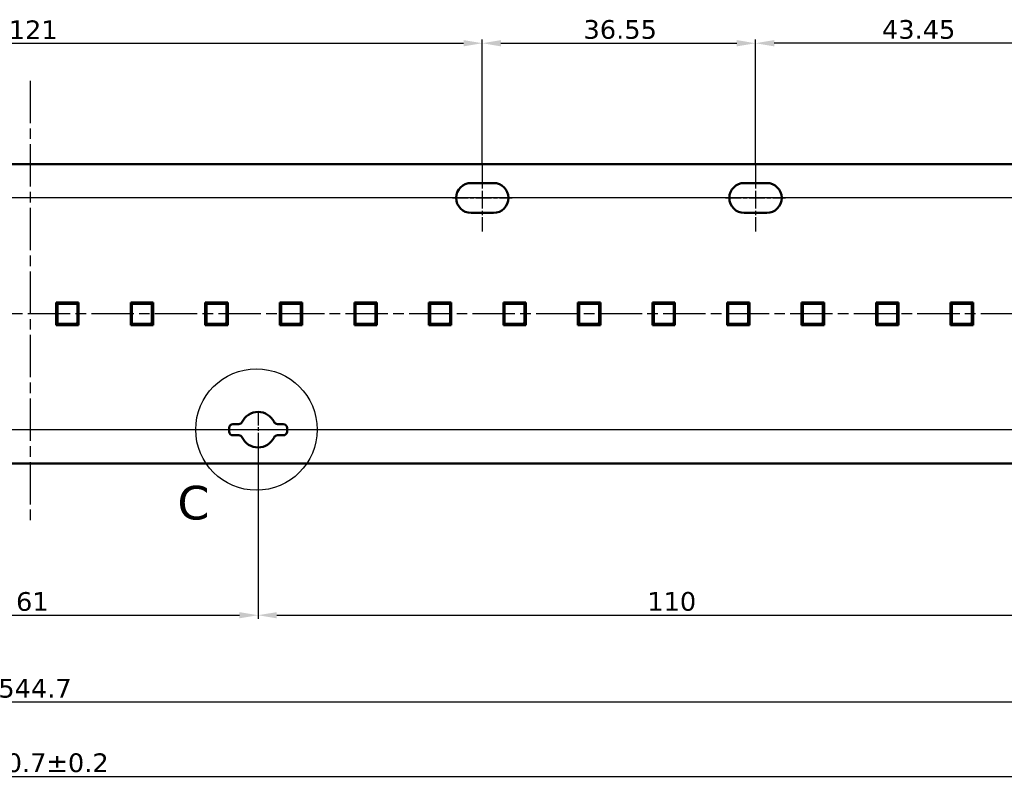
# Model space of a CAD drawing. Header units: millimetres. Extents: x 0 to 841, y 0 to 590.
# Tile 17 of 20: x 420 to 551, y 258 to 360. Entities that reach past the tile are written whole.
import ezdxf

# ---------------------------------------------------------------- set-up
doc = ezdxf.new("R2010")
doc.units = ezdxf.units.MM
doc.linetypes.add('CHAIN', pattern=[0.3543, 0.2362, -0.0295, 0.0591, -0.0295])
doc.linetypes.add('LONG_DASH_DOTTED', pattern=[0.3001, 0.2362, -0.0295, 0.0049, -0.0295])
for name, color, linetype, lineweight in [('Center Mark(ISO)', 7, 'LONG_DASH_DOTTED', 25), ('Centerline(ISO)', 7, 'Continuous', 25), ('Detail Circle Lines(ISO)', 7, 'Continuous', 25), ('Dimensions(ISO)', 7, 'Continuous', 25), ('Visible Edges(ISO)', 7, 'Continuous', 50)]:
    doc.layers.add(name, color=color, linetype=linetype, lineweight=lineweight)
doc.styles.add('Philips-dimensions', font='verdana.ttf')
doc.styles.add('Philips-tekstBigText', font='verdana.ttf')
doc.dimstyles.new('Philips-Oss', dxfattribs={"dimtxt": 2.5, "dimasz": 2.5, "dimexe": 0.5, "dimexo": 0, "dimgap": 0.5, "dimtad": 1, "dimtoh": 1, "dimrnd": 1e-08, "dimdsep": 46, "dimtxsty": 'Philips-dimensions', "dimcen": 0.09, "dimdle": 10, "dimclrd": 7, "dimclre": 7, "dimclrt": 7, "dimazin": 2, "dimtfac": 1, "dimtmove": 0, "dimatfit": 3, "dimfxl": 1, "dimtolj": 1, "dimlwd": 25, "dimlwe": 25, "dimarcsym": 0})

# ---------------------------------------------------------------- blocks, each defined once
blk = doc.blocks.new('2dDetail0')
at = {"layer": 'Detail Circle Lines(ISO)'}
blk.add_circle((451.42, 304.98), 8.12, dxfattribs=at)
at = {"layer": 'Detail Circle Lines(ISO)', "insert": (440.85, 292.87), "char_height": 4.5, "attachment_point": 7, "style": 'Philips-tekstBigText'}
blk.add_mtext('C', dxfattribs=at)
blk = doc.blocks.new('*D18')
at = {"layer": 'Defpoints', "color": 0, "linetype": 'Continuous', "transparency": 16777216}
for p in [(140.79, 308.46), (701.49, 300.46), (701.49, 258.57)]:
    blk.add_point(p, dxfattribs=at)
at = {"layer": 'Dimensions(ISO)', "color": 7, "linetype": 'Continuous', "lineweight": 25, "transparency": 16777216}
for p, q in [((140.79, 308.46), (140.79, 258.07)), ((701.49, 300.46), (701.49, 258.07)), ((143.29, 258.57), (698.99, 258.57))]:
    blk.add_line(p, q, dxfattribs=at)
at = {"layer": 'Dimensions(ISO)', "color": 7, "linetype": 'Continuous', "transparency": 16777216}
for points in [[(143.29, 258.98), (143.29, 258.15), (140.79, 258.57)], [(698.99, 258.98), (698.99, 258.15), (701.49, 258.57)]]:
    blk.add_solid(points, dxfattribs=at)
at = {"layer": 'Dimensions(ISO)', "color": 7, "linetype": 'Continuous', "lineweight": 25, "transparency": 16777216, "insert": (413.51, 261.67), "char_height": 2.5, "attachment_point": 1, "style": 'Philips-dimensions'}
blk.add_mtext('\\A1;560.7±0.2', dxfattribs=at)
blk = doc.blocks.new('*D31')
at = {"layer": 'Defpoints', "color": 0, "linetype": 'Continuous', "transparency": 16777216}
for p in [(685.49, 330.96), (140.79, 308.46), (685.49, 268.58)]:
    blk.add_point(p, dxfattribs=at)
at = {"layer": 'Dimensions(ISO)', "color": 7, "linetype": 'Continuous', "lineweight": 25, "transparency": 16777216}
for p, q in [((685.49, 330.96), (685.49, 268.08)), ((140.79, 308.46), (140.79, 268.08)), ((143.29, 268.58), (682.99, 268.58))]:
    blk.add_line(p, q, dxfattribs=at)
at = {"layer": 'Dimensions(ISO)', "color": 7, "linetype": 'Continuous', "transparency": 16777216}
for points in [[(143.29, 268.99), (143.29, 268.16), (140.79, 268.58)], [(682.99, 268.99), (682.99, 268.16), (685.49, 268.58)]]:
    blk.add_solid(points, dxfattribs=at)
at = {"layer": 'Dimensions(ISO)', "color": 7, "linetype": 'Continuous', "lineweight": 25, "transparency": 16777216, "insert": (416.89, 271.63), "char_height": 2.5, "attachment_point": 1, "style": 'Philips-dimensions'}
blk.add_mtext('\\A1;544.7', dxfattribs=at)
blk = doc.blocks.new('*D38')
at = {"layer": 'Defpoints', "color": 0, "linetype": 'Continuous', "transparency": 16777216}
for p in [(390.64, 302.21), (451.64, 302.59), (451.64, 280.15)]:
    blk.add_point(p, dxfattribs=at)
at = {"layer": 'Dimensions(ISO)', "color": 7, "linetype": 'Continuous', "lineweight": 25, "transparency": 16777216}
for p, q in [((390.64, 302.21), (390.64, 279.65)), ((451.64, 302.59), (451.64, 279.65)), ((393.14, 280.15), (449.14, 280.15))]:
    blk.add_line(p, q, dxfattribs=at)
at = {"layer": 'Dimensions(ISO)', "color": 7, "linetype": 'Continuous', "transparency": 16777216}
for points in [[(393.14, 280.56), (393.14, 279.73), (390.64, 280.15)], [(449.14, 280.56), (449.14, 279.73), (451.64, 280.15)]]:
    blk.add_solid(points, dxfattribs=at)
at = {"layer": 'Dimensions(ISO)', "color": 7, "linetype": 'Continuous', "lineweight": 25, "transparency": 16777216, "insert": (419.26, 283.24), "char_height": 2.5, "attachment_point": 1, "style": 'Philips-dimensions'}
blk.add_mtext('\\A1;61', dxfattribs=at)
blk = doc.blocks.new('*D39')
at = {"layer": 'Defpoints', "color": 0, "linetype": 'Continuous', "transparency": 16777216}
for p in [(481.64, 356.66), (360.64, 340.46), (481.64, 340.46)]:
    blk.add_point(p, dxfattribs=at)
at = {"layer": 'Dimensions(ISO)', "color": 7, "linetype": 'Continuous', "lineweight": 25, "transparency": 16777216}
for p, q in [((360.64, 340.46), (360.64, 357.16)), ((481.64, 340.46), (481.64, 357.16)), ((363.14, 356.66), (479.14, 356.66))]:
    blk.add_line(p, q, dxfattribs=at)
at = {"layer": 'Dimensions(ISO)', "color": 7, "linetype": 'Continuous', "transparency": 16777216}
for points in [[(363.14, 357.08), (363.14, 356.24), (360.64, 356.66)], [(479.14, 357.08), (479.14, 356.24), (481.64, 356.66)]]:
    blk.add_solid(points, dxfattribs=at)
at = {"layer": 'Dimensions(ISO)', "color": 7, "linetype": 'Continuous', "lineweight": 25, "transparency": 16777216, "insert": (418.28, 359.71), "char_height": 2.5, "attachment_point": 1, "style": 'Philips-dimensions'}
blk.add_mtext('\\A1;121', dxfattribs=at)
blk = doc.blocks.new('*D40')
at = {"layer": 'Defpoints', "color": 0, "linetype": 'Continuous', "transparency": 16777216}
for p in [(129.43, 335.96), (637.64, 335.96), (142.39, 320.46)]:
    blk.add_point(p, dxfattribs=at)
at = {"layer": 'Dimensions(ISO)', "color": 7, "linetype": 'Continuous', "lineweight": 25, "transparency": 16777216}
for p, q in [((637.64, 335.96), (128.93, 335.96)), ((129.43, 322.96), (129.43, 333.46)), ((142.39, 320.46), (128.93, 320.46))]:
    blk.add_line(p, q, dxfattribs=at)
at = {"layer": 'Dimensions(ISO)', "color": 7, "linetype": 'Continuous', "transparency": 16777216}
for points in [[(129.02, 333.46), (129.85, 333.46), (129.43, 335.96)], [(129.02, 322.96), (129.85, 322.96), (129.43, 320.46)]]:
    blk.add_solid(points, dxfattribs=at)
at = {"layer": 'Dimensions(ISO)', "color": 7, "linetype": 'Continuous', "lineweight": 25, "transparency": 16777216, "insert": (126.37, 324.66), "char_height": 2.5, "attachment_point": 1, "rotation": 90, "style": 'Philips-dimensions'}
blk.add_mtext('\\A1;15.5', dxfattribs=at)
blk = doc.blocks.new('*D41')
at = {"layer": 'Defpoints', "color": 0, "linetype": 'Continuous', "transparency": 16777216}
for p in [(142.39, 320.46), (129.43, 304.96), (669.14, 304.96)]:
    blk.add_point(p, dxfattribs=at)
at = {"layer": 'Dimensions(ISO)', "color": 7, "linetype": 'Continuous', "lineweight": 25, "transparency": 16777216}
for p, q in [((142.39, 320.46), (128.93, 320.46)), ((129.43, 317.96), (129.43, 307.46)), ((669.14, 304.96), (128.93, 304.96))]:
    blk.add_line(p, q, dxfattribs=at)
at = {"layer": 'Dimensions(ISO)', "color": 7, "linetype": 'Continuous', "transparency": 16777216}
for points in [[(129.02, 317.96), (129.85, 317.96), (129.43, 320.46)], [(129.02, 307.46), (129.85, 307.46), (129.43, 304.96)]]:
    blk.add_solid(points, dxfattribs=at)
at = {"layer": 'Dimensions(ISO)', "color": 7, "linetype": 'Continuous', "lineweight": 25, "transparency": 16777216, "insert": (126.37, 309.16), "char_height": 2.5, "attachment_point": 1, "rotation": 90, "style": 'Philips-dimensions'}
blk.add_mtext('\\A1;15.5', dxfattribs=at)
blk = doc.blocks.new('*D46')
at = {"layer": 'Defpoints', "color": 0, "linetype": 'Continuous', "transparency": 16777216}
for p in [(518.19, 356.66), (481.64, 340.46), (518.19, 340.46)]:
    blk.add_point(p, dxfattribs=at)
at = {"layer": 'Dimensions(ISO)', "color": 7, "linetype": 'Continuous', "lineweight": 25, "transparency": 16777216}
for p, q in [((481.64, 340.46), (481.64, 357.16)), ((518.19, 340.46), (518.19, 357.16)), ((484.14, 356.66), (515.69, 356.66))]:
    blk.add_line(p, q, dxfattribs=at)
at = {"layer": 'Dimensions(ISO)', "color": 7, "linetype": 'Continuous', "transparency": 16777216}
for points in [[(484.14, 357.08), (484.14, 356.24), (481.64, 356.66)], [(515.69, 357.08), (515.69, 356.24), (518.19, 356.66)]]:
    blk.add_solid(points, dxfattribs=at)
at = {"layer": 'Dimensions(ISO)', "color": 7, "linetype": 'Continuous', "lineweight": 25, "transparency": 16777216, "insert": (495.18, 359.76), "char_height": 2.5, "attachment_point": 1, "style": 'Philips-dimensions'}
blk.add_mtext('\\A1;36.55', dxfattribs=at)
blk = doc.blocks.new('*D47')
at = {"layer": 'Defpoints', "color": 0, "linetype": 'Continuous', "transparency": 16777216}
for p in [(518.19, 356.66), (518.19, 340.46), (561.64, 338.71)]:
    blk.add_point(p, dxfattribs=at)
at = {"layer": 'Dimensions(ISO)', "color": 7, "linetype": 'Continuous', "lineweight": 25, "transparency": 16777216}
for p, q in [((518.19, 340.46), (518.19, 357.16)), ((561.64, 338.71), (561.64, 357.16)), ((559.14, 356.66), (520.69, 356.66))]:
    blk.add_line(p, q, dxfattribs=at)
at = {"layer": 'Dimensions(ISO)', "color": 7, "linetype": 'Continuous', "transparency": 16777216}
for points in [[(520.69, 357.08), (520.69, 356.24), (518.19, 356.66)], [(559.14, 357.08), (559.14, 356.24), (561.64, 356.66)]]:
    blk.add_solid(points, dxfattribs=at)
at = {"layer": 'Dimensions(ISO)', "color": 7, "linetype": 'Continuous', "lineweight": 25, "transparency": 16777216, "insert": (535.11, 359.76), "char_height": 2.5, "attachment_point": 1, "style": 'Philips-dimensions'}
blk.add_mtext('\\A1;43.45', dxfattribs=at)
blk = doc.blocks.new('*D50')
at = {"layer": 'Defpoints', "color": 0, "linetype": 'Continuous', "transparency": 16777216}
for p in [(561.64, 302.46), (451.64, 300.09), (561.64, 280.15)]:
    blk.add_point(p, dxfattribs=at)
at = {"layer": 'Dimensions(ISO)', "color": 7, "linetype": 'Continuous', "lineweight": 25, "transparency": 16777216}
for p, q in [((561.64, 302.46), (561.64, 279.65)), ((451.64, 300.09), (451.64, 279.65)), ((454.14, 280.15), (559.14, 280.15))]:
    blk.add_line(p, q, dxfattribs=at)
at = {"layer": 'Dimensions(ISO)', "color": 7, "linetype": 'Continuous', "transparency": 16777216}
for points in [[(454.14, 280.56), (454.14, 279.73), (451.64, 280.15)], [(559.14, 280.56), (559.14, 279.73), (561.64, 280.15)]]:
    blk.add_solid(points, dxfattribs=at)
at = {"layer": 'Dimensions(ISO)', "color": 7, "linetype": 'Continuous', "lineweight": 25, "transparency": 16777216, "insert": (503.71, 283.25), "char_height": 2.5, "attachment_point": 1, "style": 'Philips-dimensions'}
blk.add_mtext('\\A1;110', dxfattribs=at)

msp = doc.modelspace()

# ---------------------------------------------------------------- linework, layer by layer
at = {"layer": 'Center Mark(ISO)', "linetype": 'CHAIN', "ltscale": 8.195055}
msp.add_line((451.643, 307.463), (451.643, 300.088), dxfattribs=at)
at = {"layer": 'Center Mark(ISO)', "linetype": 'CHAIN', "ltscale": 5.555937}
msp.add_line((454.143, 304.963), (449.143, 304.963), dxfattribs=at)
at = {"layer": 'Centerline(ISO)', "linetype": 'CHAIN', "ltscale": 23.990969}
for p, q in [((421.143, 351.643), (421.143, 292.726)), ((698.508, 320.463), (142.389, 320.463))]:
    msp.add_line(p, q, dxfattribs=at)
at = {"layer": 'Centerline(ISO)', "linetype": 'CHAIN', "ltscale": 10.000767}
for p, q in [((481.643, 340.463), (481.643, 331.463)), ((518.193, 340.463), (518.193, 331.463))]:
    msp.add_line(p, q, dxfattribs=at)
at = {"layer": 'Centerline(ISO)', "linetype": 'CHAIN', "ltscale": 8.88956}
for p, q in [((477.643, 335.963), (485.643, 335.963)), ((514.193, 335.963), (522.193, 335.963))]:
    msp.add_line(p, q, dxfattribs=at)
at = {"layer": 'Visible Edges(ISO)'}
for p, q in [((156.793, 340.463), (685.493, 340.463)), ((480.143, 337.963), (483.143, 337.963)), ((516.693, 337.963), (519.693, 337.963)), ((483.143, 333.963), (480.143, 333.963)), ((519.693, 333.963), (516.693, 333.963)), ((424.63, 321.963), (424.63, 318.963)), ((427.63, 321.963), (424.63, 321.963)), ((424.78, 319.313), (424.78, 321.613)), ((424.797, 321.613), (424.797, 319.313)), ((424.98, 321.813), (427.28, 321.813)), ((427.28, 321.795), (424.98, 321.795)), ((427.462, 319.32), (427.462, 321.613)), ((427.48, 321.613), (427.48, 319.313)), ((427.63, 318.963), (427.63, 321.963)), ((434.602, 321.963), (434.602, 318.963)), ((437.602, 321.963), (434.602, 321.963)), ((434.752, 319.313), (434.752, 321.613)), ((434.77, 321.613), (434.77, 319.313)), ((434.952, 321.813), (437.252, 321.813)), ((437.252, 321.795), (434.952, 321.795)), ((437.435, 319.32), (437.435, 321.613)), ((437.452, 321.613), (437.452, 319.313)), ((437.602, 318.963), (437.602, 321.963)), ((444.575, 321.963), (444.575, 318.963)), ((447.575, 321.963), (444.575, 321.963)), ((444.725, 319.313), (444.725, 321.613)), ((444.743, 321.613), (444.743, 319.313)), ((444.925, 321.813), (447.225, 321.813)), ((447.225, 321.795), (444.925, 321.795)), ((447.408, 319.32), (447.408, 321.613)), ((447.425, 321.613), (447.425, 319.313)), ((447.575, 318.963), (447.575, 321.963)), ((454.548, 321.963), (454.548, 318.963)), ((457.548, 321.963), (454.548, 321.963)), ((454.698, 319.313), (454.698, 321.613)), ((454.715, 321.613), (454.715, 319.313)), ((454.898, 321.813), (457.198, 321.813)), ((457.198, 321.795), (454.898, 321.795)), ((457.38, 319.32), (457.38, 321.613)), ((457.398, 321.613), (457.398, 319.313)), ((457.548, 318.963), (457.548, 321.963)), ((464.521, 321.963), (464.521, 318.963)), ((467.521, 321.963), (464.521, 321.963)), ((464.671, 319.313), (464.671, 321.613)), ((464.688, 321.613), (464.688, 319.313)), ((464.871, 321.813), (467.171, 321.813)), ((467.171, 321.795), (464.871, 321.795)), ((467.353, 319.32), (467.353, 321.613)), ((467.371, 321.613), (467.371, 319.313)), ((467.521, 318.963), (467.521, 321.963)), ((474.493, 321.963), (474.493, 318.963)), ((477.493, 321.963), (474.493, 321.963)), ((474.643, 319.313), (474.643, 321.613)), ((474.661, 321.613), (474.661, 319.313)), ((474.843, 321.813), (477.143, 321.813)), ((477.143, 321.795), (474.843, 321.795)), ((477.326, 319.32), (477.326, 321.613)), ((477.343, 321.613), (477.343, 319.313)), ((477.493, 318.963), (477.493, 321.963)), ((484.466, 321.963), (484.466, 318.963)), ((487.466, 321.963), (484.466, 321.963)), ((484.616, 319.313), (484.616, 321.613)), ((484.633, 321.613), (484.633, 319.313)), ((484.816, 321.813), (487.116, 321.813)), ((487.116, 321.795), (484.816, 321.795)), ((487.298, 319.32), (487.298, 321.613)), ((487.316, 321.613), (487.316, 319.313)), ((487.466, 318.963), (487.466, 321.963)), ((494.439, 321.963), (494.439, 318.963)), ((497.439, 321.963), (494.439, 321.963)), ((494.589, 319.313), (494.589, 321.613)), ((494.606, 321.613), (494.606, 319.313)), ((494.789, 321.813), (497.089, 321.813)), ((497.089, 321.795), (494.789, 321.795)), ((497.271, 319.32), (497.271, 321.613)), ((497.289, 321.613), (497.289, 319.313)), ((497.439, 318.963), (497.439, 321.963)), ((504.411, 321.963), (504.411, 318.963)), ((507.411, 321.963), (504.411, 321.963)), ((504.561, 319.313), (504.561, 321.613)), ((504.579, 321.613), (504.579, 319.313)), ((504.761, 321.813), (507.061, 321.813)), ((507.061, 321.795), (504.761, 321.795)), ((507.244, 319.32), (507.244, 321.613)), ((507.261, 321.613), (507.261, 319.313)), ((507.411, 318.963), (507.411, 321.963)), ((514.384, 321.963), (514.384, 318.963)), ((517.384, 321.963), (514.384, 321.963)), ((514.534, 319.313), (514.534, 321.613)), ((514.552, 321.613), (514.552, 319.313)), ((514.734, 321.813), (517.034, 321.813)), ((517.034, 321.795), (514.734, 321.795)), ((517.217, 319.32), (517.217, 321.613)), ((517.234, 321.613), (517.234, 319.313)), ((517.384, 318.963), (517.384, 321.963)), ((524.357, 321.963), (524.357, 318.963)), ((527.357, 321.963), (524.357, 321.963)), ((524.507, 319.313), (524.507, 321.613)), ((524.524, 321.613), (524.524, 319.313)), ((524.707, 321.813), (527.007, 321.813)), ((527.007, 321.795), (524.707, 321.795)), ((527.189, 319.32), (527.189, 321.613)), ((527.207, 321.613), (527.207, 319.313)), ((527.357, 318.963), (527.357, 321.963)), ((534.33, 321.963), (534.33, 318.963)), ((537.33, 321.963), (534.33, 321.963)), ((534.48, 319.313), (534.48, 321.613)), ((534.497, 321.613), (534.497, 319.313)), ((534.68, 321.813), (536.98, 321.813)), ((536.98, 321.795), (534.68, 321.795)), ((537.162, 319.32), (537.162, 321.613)), ((537.18, 321.613), (537.18, 319.313)), ((537.33, 318.963), (537.33, 321.963)), ((544.302, 321.963), (544.302, 318.963)), ((547.302, 321.963), (544.302, 321.963)), ((544.452, 319.313), (544.452, 321.613)), ((544.47, 321.613), (544.47, 319.313)), ((544.652, 321.813), (546.952, 321.813)), ((546.952, 321.795), (544.652, 321.795)), ((547.135, 319.32), (547.135, 321.613)), ((547.152, 321.613), (547.152, 319.313)), ((547.302, 318.963), (547.302, 321.963)), ((424.63, 318.963), (427.63, 318.963)), ((424.98, 319.13), (427.272, 319.13)), ((427.28, 319.113), (424.98, 319.113)), ((427.272, 319.13), (427.462, 319.32)), ((427.28, 319.113), (427.272, 319.13)), ((427.48, 319.313), (427.28, 319.113)), ((427.48, 319.313), (427.462, 319.32)), ((434.602, 318.963), (437.602, 318.963)), ((434.952, 319.13), (437.245, 319.13)), ((437.252, 319.113), (434.952, 319.113)), ((437.245, 319.13), (437.435, 319.32)), ((437.252, 319.113), (437.245, 319.13)), ((437.452, 319.313), (437.252, 319.113)), ((437.452, 319.313), (437.435, 319.32)), ((444.575, 318.963), (447.575, 318.963)), ((444.925, 319.13), (447.218, 319.13)), ((447.225, 319.113), (444.925, 319.113)), ((447.218, 319.13), (447.408, 319.32)), ((447.225, 319.113), (447.218, 319.13)), ((447.425, 319.313), (447.225, 319.113)), ((447.425, 319.313), (447.408, 319.32)), ((454.548, 318.963), (457.548, 318.963)), ((454.898, 319.13), (457.191, 319.13)), ((457.198, 319.113), (454.898, 319.113)), ((457.191, 319.13), (457.38, 319.32)), ((457.198, 319.113), (457.191, 319.13)), ((457.398, 319.313), (457.198, 319.113)), ((457.398, 319.313), (457.38, 319.32)), ((464.521, 318.963), (467.521, 318.963)), ((464.871, 319.13), (467.163, 319.13)), ((467.171, 319.113), (464.871, 319.113)), ((467.163, 319.13), (467.353, 319.32)), ((467.171, 319.113), (467.163, 319.13)), ((467.371, 319.313), (467.171, 319.113)), ((467.371, 319.313), (467.353, 319.32)), ((474.493, 318.963), (477.493, 318.963)), ((474.843, 319.13), (477.136, 319.13)), ((477.143, 319.113), (474.843, 319.113)), ((477.136, 319.13), (477.326, 319.32)), ((477.143, 319.113), (477.136, 319.13)), ((477.343, 319.313), (477.143, 319.113)), ((477.343, 319.313), (477.326, 319.32)), ((484.466, 318.963), (487.466, 318.963)), ((484.816, 319.13), (487.109, 319.13)), ((487.116, 319.113), (484.816, 319.113)), ((487.109, 319.13), (487.298, 319.32)), ((487.116, 319.113), (487.109, 319.13)), ((487.316, 319.313), (487.116, 319.113)), ((487.316, 319.313), (487.298, 319.32)), ((494.439, 318.963), (497.439, 318.963)), ((494.789, 319.13), (497.081, 319.13)), ((497.089, 319.113), (494.789, 319.113)), ((497.081, 319.13), (497.271, 319.32)), ((497.089, 319.113), (497.081, 319.13)), ((497.289, 319.313), (497.089, 319.113)), ((497.289, 319.313), (497.271, 319.32)), ((504.411, 318.963), (507.411, 318.963)), ((504.761, 319.13), (507.054, 319.13)), ((507.061, 319.113), (504.761, 319.113)), ((507.054, 319.13), (507.244, 319.32)), ((507.061, 319.113), (507.054, 319.13)), ((507.261, 319.313), (507.061, 319.113)), ((507.261, 319.313), (507.244, 319.32)), ((514.384, 318.963), (517.384, 318.963)), ((514.734, 319.13), (517.027, 319.13)), ((517.034, 319.113), (514.734, 319.113)), ((517.027, 319.13), (517.217, 319.32)), ((517.034, 319.113), (517.027, 319.13)), ((517.234, 319.313), (517.034, 319.113)), ((517.234, 319.313), (517.217, 319.32)), ((524.357, 318.963), (527.357, 318.963)), ((524.707, 319.13), (527, 319.13)), ((527.007, 319.113), (524.707, 319.113)), ((527, 319.13), (527.189, 319.32)), ((527.007, 319.113), (527, 319.13)), ((527.207, 319.313), (527.007, 319.113)), ((527.207, 319.313), (527.189, 319.32)), ((534.33, 318.963), (537.33, 318.963)), ((534.68, 319.13), (536.972, 319.13)), ((536.98, 319.113), (534.68, 319.113)), ((536.972, 319.13), (537.162, 319.32)), ((536.98, 319.113), (536.972, 319.13)), ((537.18, 319.313), (536.98, 319.113)), ((537.18, 319.313), (537.162, 319.32)), ((544.302, 318.963), (547.302, 318.963)), ((544.652, 319.13), (546.945, 319.13)), ((546.952, 319.113), (544.652, 319.113)), ((546.945, 319.13), (547.135, 319.32)), ((546.952, 319.113), (546.945, 319.13)), ((547.152, 319.313), (546.952, 319.113)), ((547.152, 319.313), (547.135, 319.32)), ((448.268, 305.713), (449.054, 305.713)), ((454.232, 305.713), (455.018, 305.713)), ((447.768, 304.713), (447.768, 305.213)), ((455.518, 305.213), (455.518, 304.713)), ((449.054, 304.213), (448.268, 304.213)), ((455.018, 304.213), (454.232, 304.213)), ((701.493, 300.463), (152.793, 300.463))]:
    msp.add_line(p, q, dxfattribs=at)
for centre, radius, start, end in [((480.143, 335.963), 2, 90, 270), ((483.143, 335.963), 2, 270, 90), ((516.693, 335.963), 2, 90, 270), ((519.693, 335.963), 2, 270, 90), ((424.98, 321.613), 0.2, 90, 180), ((424.98, 321.613), 0.183, 90, 180), ((427.28, 321.613), 0.2, 0, 90), ((427.28, 321.613), 0.183, 0, 90), ((434.952, 321.613), 0.2, 90, 180), ((434.952, 321.613), 0.183, 90, 180), ((437.252, 321.613), 0.2, 0, 90), ((437.252, 321.613), 0.183, 0, 90), ((444.925, 321.613), 0.2, 90, 180), ((444.925, 321.613), 0.183, 90, 180), ((447.225, 321.613), 0.2, 0, 90), ((447.225, 321.613), 0.183, 0, 90), ((454.898, 321.613), 0.2, 90, 180), ((454.898, 321.613), 0.183, 90, 180), ((457.198, 321.613), 0.2, 0, 90), ((457.198, 321.613), 0.183, 0, 90), ((464.871, 321.613), 0.2, 90, 180), ((464.871, 321.613), 0.183, 90, 180), ((467.171, 321.613), 0.2, 0, 90), ((467.171, 321.613), 0.183, 0, 90), ((474.843, 321.613), 0.2, 90, 180), ((474.843, 321.613), 0.183, 90, 180), ((477.143, 321.613), 0.2, 0, 90), ((477.143, 321.613), 0.183, 0, 90), ((484.816, 321.613), 0.2, 90, 180), ((484.816, 321.613), 0.183, 90, 180), ((487.116, 321.613), 0.2, 0, 90), ((487.116, 321.613), 0.183, 0, 90), ((494.789, 321.613), 0.2, 90, 180), ((494.789, 321.613), 0.183, 90, 180), ((497.089, 321.613), 0.2, 0, 90), ((497.089, 321.613), 0.183, 0, 90), ((504.761, 321.613), 0.2, 90, 180), ((504.761, 321.613), 0.183, 90, 180), ((507.061, 321.613), 0.2, 0, 90), ((507.061, 321.613), 0.183, 0, 90), ((514.734, 321.613), 0.2, 90, 180), ((514.734, 321.613), 0.183, 90, 180), ((517.034, 321.613), 0.2, 0, 90), ((517.034, 321.613), 0.183, 0, 90), ((524.707, 321.613), 0.2, 90, 180), ((524.707, 321.613), 0.183, 90, 180), ((527.007, 321.613), 0.2, 0, 90), ((527.007, 321.613), 0.183, 0, 90), ((534.68, 321.613), 0.2, 90, 180), ((534.68, 321.613), 0.183, 90, 180), ((536.98, 321.613), 0.2, 0, 90), ((536.98, 321.613), 0.183, 0, 90), ((544.652, 321.613), 0.2, 90, 180), ((544.652, 321.613), 0.183, 90, 180), ((546.952, 321.613), 0.2, 0, 90), ((546.952, 321.613), 0.183, 0, 90), ((424.98, 319.313), 0.2, 180, 270), ((424.98, 319.313), 0.183, 180, 270), ((434.952, 319.313), 0.2, 180, 270), ((434.952, 319.313), 0.183, 180, 270), ((444.925, 319.313), 0.2, 180, 270), ((444.925, 319.313), 0.183, 180, 270), ((454.898, 319.313), 0.2, 180, 270), ((454.898, 319.313), 0.183, 180, 270), ((464.871, 319.313), 0.2, 180, 270), ((464.871, 319.313), 0.183, 180, 270), ((474.843, 319.313), 0.2, 180, 270), ((474.843, 319.313), 0.183, 180, 270), ((484.816, 319.313), 0.2, 180, 270), ((484.816, 319.313), 0.183, 180, 270), ((494.789, 319.313), 0.2, 180, 270), ((494.789, 319.313), 0.183, 180, 270), ((504.761, 319.313), 0.2, 180, 270), ((504.761, 319.313), 0.183, 180, 270), ((514.734, 319.313), 0.2, 180, 270), ((514.734, 319.313), 0.183, 180, 270), ((524.707, 319.313), 0.2, 180, 270), ((524.707, 319.313), 0.183, 180, 270), ((534.68, 319.313), 0.2, 180, 270), ((534.68, 319.313), 0.183, 180, 270), ((544.652, 319.313), 0.2, 180, 270), ((544.652, 319.313), 0.183, 180, 270), ((451.643, 304.963), 2.375, 25.77146, 154.22854), ((448.268, 305.213), 0.5, 90, 180), ((449.054, 306.213), 0.5, 270, 334.22854), ((454.232, 306.213), 0.5, 205.77146, 270), ((455.018, 305.213), 0.5, 0, 90), ((448.268, 304.713), 0.5, 180, 270), ((455.018, 304.713), 0.5, 270, 0), ((449.054, 303.713), 0.5, 25.77146, 90), ((451.643, 304.963), 2.375, 205.77146, 334.22854), ((454.232, 303.713), 0.5, 90, 154.22854)]:
    msp.add_arc(centre, radius, start, end, dxfattribs=at)

# ---------------------------------------------------------------- block references
at = {"layer": 'Detail Circle Lines(ISO)'}
msp.add_blockref('2dDetail0', (0, 0), dxfattribs=at)

# ---------------------------------------------------------------- dimensions: what is measured, and where the dimension line sits
at = {"layer": 'Dimensions(ISO)', "color": 7, "linetype": 'Continuous', "lineweight": 25}
for base, p1, p2, angle, override, picture, middle in [((481.643, 356.66), (360.643, 340.463), (481.643, 340.463), 180, {"dimgap": 0.5, "dimtoh": 0, "dimdec": 2, "dimtol": 0, "dimlim": 0, "dimtp": 0, "dimtm": 0, "dimtdec": 2, "dimtofl": 0, "dimatfit": 1}, '*D39', (421.143, 356.66)), ((518.193, 356.66), (481.643, 340.463), (518.193, 340.463), 180, {"dimgap": 0.5, "dimtoh": 0, "dimdec": 2, "dimtol": 0, "dimlim": 0, "dimtp": 0, "dimtm": 0, "dimtdec": 2, "dimtofl": 0, "dimatfit": 1}, '*D46', (499.918, 356.66)), ((518.193, 356.66), (561.643, 338.713), (518.193, 340.463), 180, {"dimgap": 0.5, "dimtoh": 0, "dimdec": 2, "dimtol": 0, "dimlim": 0, "dimtp": 0, "dimtm": 0, "dimtdec": 2, "dimtofl": 0, "dimatfit": 1}, '*D47', (539.918, 356.66)), ((129.434, 335.963), (142.389, 320.463), (637.643, 335.963), 90, {"dimgap": 0.5, "dimtoh": 0, "dimdec": 2, "dimtol": 0, "dimlim": 0, "dimtp": 0, "dimtm": 0, "dimtdec": 2, "dimtofl": 0, "dimatfit": 1}, '*D40', (129.434, 328.213)), ((129.434, 304.963), (142.389, 320.463), (669.143, 304.963), 90, {"dimgap": 0.5, "dimtoh": 0, "dimdec": 2, "dimtol": 0, "dimlim": 0, "dimtp": 0, "dimtm": 0, "dimtdec": 2, "dimtofl": 0, "dimatfit": 1}, '*D41', (129.434, 312.713)), ((701.493, 258.567), (140.793, 308.463), (701.493, 300.463), 180, {"dimgap": 0.5, "dimtoh": 0, "dimdec": 2, "dimtol": 1, "dimlim": 0, "dimtp": 0.2, "dimtm": 0.2, "dimtdec": 2, "dimtofl": 0, "dimatfit": 1}, '*D18', (422.456, 258.567)), ((451.643, 280.145), (390.643, 302.213), (451.643, 302.588), 180, {"dimgap": 0.5, "dimtoh": 0, "dimdec": 2, "dimtol": 0, "dimlim": 0, "dimtp": 0, "dimtm": 0, "dimtdec": 2, "dimtofl": 0, "dimatfit": 1}, '*D38', (421.143, 280.145)), ((561.643, 280.145), (451.643, 300.088), (561.643, 302.463), 180, {"dimgap": 0.5, "dimtoh": 0, "dimdec": 2, "dimtol": 0, "dimlim": 0, "dimtp": 0, "dimtm": 0, "dimtdec": 2, "dimtofl": 0, "dimatfit": 1}, '*D50', (506.643, 280.145))]:
    dim = msp.add_linear_dim(base=base, p1=p1, p2=p2, angle=angle, dimstyle='Philips-Oss', override=override, dxfattribs=at)
    dim.commit()
    dim.dimension.update_dxf_attribs({"geometry": picture, "text_midpoint": middle, "dimtype": 160})
dim = msp.add_linear_dim(base=(685.493, 268.577), p1=(140.793, 308.463), p2=(685.493, 330.963), dimstyle='Philips-Oss', override={"dimgap": 0.5, "dimtoh": 0, "dimdec": 2, "dimtol": 0, "dimlim": 0, "dimtp": 0, "dimtm": 0, "dimtdec": 2, "dimtofl": 0, "dimatfit": 1}, dxfattribs=at)
dim.commit()
dim.dimension.update_dxf_attribs({"geometry": '*D31', "text_midpoint": (421.622, 268.577), "dimtype": 160})

doc.saveas('drawing.dxf')
